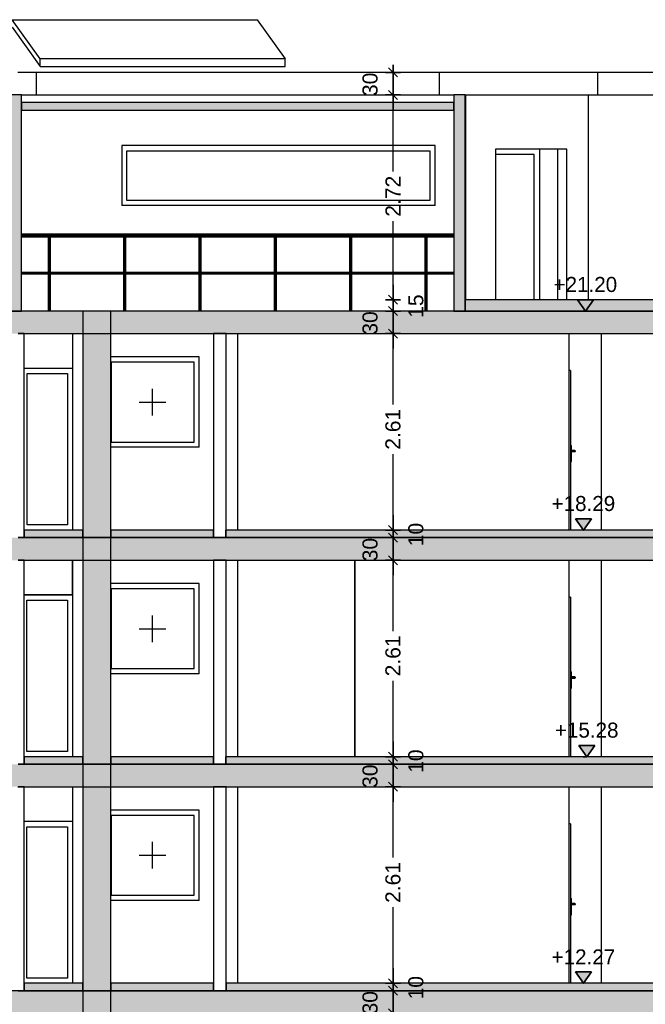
# Model space of a CAD drawing. Header units: metres. Extents: x -1 to 441, y -65 to 31.
# Tile 10 of 20: x 410 to 418, y -43 to -30. Entities that reach past the tile are written whole.
import ezdxf

# ---------------------------------------------------------------- set-up
doc = ezdxf.new("R2010")
doc.units = ezdxf.units.M
doc.header["$PDMODE"] = 65
doc.linetypes.add('CONTINUA', pattern=[0])
doc.linetypes.add('PUNKT', pattern=[6.35, 0, -6.35])
doc.layers.add('+++++ CÀLCUL SECCIÓ C', color=7, linetype='CONTINUA', lineweight=25)
doc.layers.add('COTES SECCIO C', color=7, linetype='CONTINUA', lineweight=25)
doc.styles.add('ARIAL', font='arial.ttf')
doc.dimstyles.new('DIMSTYLE_4', dxfattribs={"dimtxt": 0.2, "dimasz": 0.2, "dimexe": 0, "dimexo": 1e-06, "dimgap": 0.1, "dimtad": 0, "dimrnd": 0.01, "dimzin": 4, "dimdsep": 46, "dimtxsty": 'ARIAL', "dimblk1": 'ALL_ML_STRICH', "dimblk2": 'ALL_ML_STRICH', "dimsah": 1, "dimcen": 0, "dimse1": 1, "dimse2": 1, "dimclrd": 2, "dimclre": 2, "dimclrt": 2, "dimadec": 0, "dimazin": 0, "dimtfac": 1, "dimtdec": 0, "dimtix": 1, "dimtmove": 2, "dimatfit": 3, "dimfxl": 0, "dimtzin": 0, "dimlwd": 0, "dimlwe": 35, "dimarcsym": 0})
doc.dimstyles.new('DIMSTYLE_5', dxfattribs={"dimtxt": 0.2, "dimasz": 0.2, "dimexe": 0, "dimexo": 1e-06, "dimgap": 0.1, "dimtad": 2, "dimdec": 0, "dimlfac": 100, "dimrnd": 1, "dimzin": 4, "dimdsep": 46, "dimtxsty": 'ARIAL', "dimblk1": 'ALL_ML_STRICH', "dimblk2": 'ALL_ML_STRICH', "dimsah": 1, "dimcen": 0, "dimse1": 1, "dimse2": 1, "dimclrd": 2, "dimclre": 2, "dimclrt": 2, "dimadec": 0, "dimazin": 0, "dimtfac": 1, "dimtdec": 0, "dimtix": 1, "dimtmove": 2, "dimatfit": 3, "dimfxl": 0, "dimtvp": 1.2, "dimtzin": 0, "dimlwd": 0, "dimlwe": 35, "dimarcsym": 0})
doc.dimstyles.new('DIMSTYLE_7', dxfattribs={"dimtxt": 0.2, "dimasz": 0.2, "dimexe": 0, "dimexo": 1e-06, "dimgap": 0.1, "dimtad": 0, "dimdec": 0, "dimlfac": 100, "dimrnd": 1, "dimzin": 4, "dimdsep": 46, "dimtxsty": 'ARIAL', "dimblk1": 'ALL_ML_STRICH', "dimblk2": 'ALL_ML_STRICH', "dimsah": 1, "dimcen": 0, "dimse1": 1, "dimse2": 1, "dimclrd": 2, "dimclre": 2, "dimclrt": 2, "dimadec": 0, "dimazin": 0, "dimtfac": 1, "dimtdec": 0, "dimtix": 1, "dimtmove": 2, "dimatfit": 3, "dimfxl": 0, "dimtvp": 1.2, "dimtzin": 0, "dimlwd": 0, "dimlwe": 35, "dimarcsym": 0})

# ---------------------------------------------------------------- blocks, each defined once
blk = doc.blocks.new('ALL_ML_STRICH')
at = {"color": 0, "linetype": 'ByBlock', "lineweight": -2}
for p, q in [((-1, 0), (0.5, 0)), ((-0.3, -0.3), (0.3, 0.3)), ((0, -0.5), (0, 0.5))]:
    blk.add_line(p, q, dxfattribs=at)
blk = doc.blocks.new('*D19')
at = {"layer": 'COTES SECCIO C', "color": 2, "linetype": 'CONTINUA', "lineweight": -2, "transparency": 33554687}
blk.add_line((414.679, -43.07), (414.679, -42.77), dxfattribs=at)
at = {"layer": 'DEFPOINTS', "color": 2, "linetype": 'CONTINUA', "lineweight": 35, "transparency": 33554687}
for p in [(414.89, -42.77), (414.679, -43.07), (419.137, -43.07)]:
    blk.add_point(p, dxfattribs=at)
at = {"layer": 'COTES SECCIO C', "color": 2, "linetype": 'CONTINUA', "lineweight": 35, "transparency": 33554687, "xscale": 0.2, "yscale": 0.2, "zscale": 0.2}
for p, rotation in [((414.679, -42.77), 90), ((414.679, -43.07), 270)]:
    blk.add_blockref('ALL_ML_STRICH', p, dxfattribs=dict(at, rotation=rotation))
at = {"layer": 'COTES SECCIO C', "color": 2, "linetype": 'CONTINUA', "lineweight": 35, "transparency": 33554687, "insert": (414.375, -42.929), "char_height": 0.2, "width": 0.4, "attachment_point": 5, "rotation": 90, "style": 'ARIAL'}
blk.add_mtext('\\A1;{30}', dxfattribs=at)
blk = doc.blocks.new('*D20')
at = {"layer": 'COTES SECCIO C', "color": 2, "linetype": 'CONTINUA', "lineweight": -2, "transparency": 33554687}
blk.add_line((414.679, -42.77), (414.679, -42.67), dxfattribs=at)
at = {"layer": 'DEFPOINTS', "color": 2, "linetype": 'CONTINUA', "lineweight": 35, "transparency": 33554687}
for p in [(414.91, -42.67), (414.679, -42.77), (414.89, -42.77)]:
    blk.add_point(p, dxfattribs=at)
at = {"layer": 'COTES SECCIO C', "color": 2, "linetype": 'CONTINUA', "lineweight": 35, "transparency": 33554687, "xscale": 0.2, "yscale": 0.2, "zscale": 0.2}
for p, rotation in [((414.679, -42.77), 270), ((414.679, -42.67), 90)]:
    blk.add_blockref('ALL_ML_STRICH', p, dxfattribs=dict(at, rotation=rotation))
at = {"layer": 'COTES SECCIO C', "color": 2, "linetype": 'CONTINUA', "lineweight": 35, "transparency": 33554687, "insert": (414.983, -42.729), "char_height": 0.2, "width": 0.4, "attachment_point": 5, "rotation": 90, "style": 'ARIAL'}
blk.add_mtext('\\A1;{10}', dxfattribs=at)
blk = doc.blocks.new('*D21')
at = {"layer": 'COTES SECCIO C', "color": 2, "linetype": 'CONTINUA', "lineweight": -2, "transparency": 33554687}
for p, q in [((414.679, -41.001), (414.679, -40.06)), ((414.679, -42.67), (414.679, -41.661))]:
    blk.add_line(p, q, dxfattribs=at)
at = {"layer": 'DEFPOINTS', "color": 2, "linetype": 'CONTINUA', "lineweight": 35, "transparency": 33554687}
for p in [(415.127, -40.06), (414.679, -42.67), (414.91, -42.67)]:
    blk.add_point(p, dxfattribs=at)
at = {"layer": 'COTES SECCIO C', "color": 2, "linetype": 'CONTINUA', "lineweight": 35, "transparency": 33554687, "xscale": 0.2, "yscale": 0.2, "zscale": 0.2}
for p, rotation in [((414.679, -40.06), 90), ((414.679, -42.67), 270)]:
    blk.add_blockref('ALL_ML_STRICH', p, dxfattribs=dict(at, rotation=rotation))
at = {"layer": 'COTES SECCIO C', "color": 2, "linetype": 'CONTINUA', "lineweight": 35, "transparency": 33554687, "insert": (414.679, -41.331), "char_height": 0.2, "width": 0.8, "attachment_point": 5, "rotation": 90, "style": 'ARIAL'}
blk.add_mtext('\\A1;{\\A1;{2.61\\H0.132000;\\S^ ;}}', dxfattribs=at)
blk = doc.blocks.new('*D22')
at = {"layer": 'COTES SECCIO C', "color": 2, "linetype": 'CONTINUA', "lineweight": -2, "transparency": 33554687}
blk.add_line((414.679, -40.06), (414.679, -39.76), dxfattribs=at)
at = {"layer": 'DEFPOINTS', "color": 2, "linetype": 'CONTINUA', "lineweight": 35, "transparency": 33554687}
for p in [(418.342, -39.76), (414.679, -40.06), (415.127, -40.06)]:
    blk.add_point(p, dxfattribs=at)
at = {"layer": 'COTES SECCIO C', "color": 2, "linetype": 'CONTINUA', "lineweight": 35, "transparency": 33554687, "xscale": 0.2, "yscale": 0.2, "zscale": 0.2}
for p, rotation in [((414.679, -39.76), 90), ((414.679, -40.06), 270)]:
    blk.add_blockref('ALL_ML_STRICH', p, dxfattribs=dict(at, rotation=rotation))
at = {"layer": 'COTES SECCIO C', "color": 2, "linetype": 'CONTINUA', "lineweight": 35, "transparency": 33554687, "insert": (414.375, -39.919), "char_height": 0.2, "width": 0.4, "attachment_point": 5, "rotation": 90, "style": 'ARIAL'}
blk.add_mtext('\\A1;{30}', dxfattribs=at)
blk = doc.blocks.new('*D23')
at = {"layer": 'COTES SECCIO C', "color": 2, "linetype": 'CONTINUA', "lineweight": -2, "transparency": 33554687}
blk.add_line((414.679, -39.76), (414.679, -39.66), dxfattribs=at)
at = {"layer": 'DEFPOINTS', "color": 2, "linetype": 'CONTINUA', "lineweight": 35, "transparency": 33554687}
for p in [(414.679, -39.76), (417.562, -39.66), (418.342, -39.76)]:
    blk.add_point(p, dxfattribs=at)
at = {"layer": 'COTES SECCIO C', "color": 2, "linetype": 'CONTINUA', "lineweight": 35, "transparency": 33554687, "xscale": 0.2, "yscale": 0.2, "zscale": 0.2}
for p, rotation in [((414.679, -39.76), 270), ((414.679, -39.66), 90)]:
    blk.add_blockref('ALL_ML_STRICH', p, dxfattribs=dict(at, rotation=rotation))
at = {"layer": 'COTES SECCIO C', "color": 2, "linetype": 'CONTINUA', "lineweight": 35, "transparency": 33554687, "insert": (414.983, -39.719), "char_height": 0.2, "width": 0.4, "attachment_point": 5, "rotation": 90, "style": 'ARIAL'}
blk.add_mtext('\\A1;{10}', dxfattribs=at)
blk = doc.blocks.new('*D24')
at = {"layer": 'COTES SECCIO C', "color": 2, "linetype": 'CONTINUA', "lineweight": -2, "transparency": 33554687}
for p, q in [((414.679, -37.991), (414.679, -37.05)), ((414.679, -39.66), (414.679, -38.651))]:
    blk.add_line(p, q, dxfattribs=at)
at = {"layer": 'DEFPOINTS', "color": 2, "linetype": 'CONTINUA', "lineweight": 35, "transparency": 33554687}
for p in [(417.927, -37.05), (414.679, -39.66), (417.562, -39.66)]:
    blk.add_point(p, dxfattribs=at)
at = {"layer": 'COTES SECCIO C', "color": 2, "linetype": 'CONTINUA', "lineweight": 35, "transparency": 33554687, "xscale": 0.2, "yscale": 0.2, "zscale": 0.2}
for p, rotation in [((414.679, -37.05), 90), ((414.679, -39.66), 270)]:
    blk.add_blockref('ALL_ML_STRICH', p, dxfattribs=dict(at, rotation=rotation))
at = {"layer": 'COTES SECCIO C', "color": 2, "linetype": 'CONTINUA', "lineweight": 35, "transparency": 33554687, "insert": (414.679, -38.321), "char_height": 0.2, "width": 0.8, "attachment_point": 5, "rotation": 90, "style": 'ARIAL'}
blk.add_mtext('\\A1;{\\A1;{2.61\\H0.132000;\\S^ ;}}', dxfattribs=at)
blk = doc.blocks.new('*D25')
at = {"layer": 'COTES SECCIO C', "color": 2, "linetype": 'CONTINUA', "lineweight": -2, "transparency": 33554687}
blk.add_line((414.679, -37.05), (414.679, -36.75), dxfattribs=at)
at = {"layer": 'DEFPOINTS', "color": 2, "linetype": 'CONTINUA', "lineweight": 35, "transparency": 33554687}
for p in [(417.876, -36.75), (414.679, -37.05), (417.927, -37.05)]:
    blk.add_point(p, dxfattribs=at)
at = {"layer": 'COTES SECCIO C', "color": 2, "linetype": 'CONTINUA', "lineweight": 35, "transparency": 33554687, "xscale": 0.2, "yscale": 0.2, "zscale": 0.2}
for p, rotation in [((414.679, -36.75), 90), ((414.679, -37.05), 270)]:
    blk.add_blockref('ALL_ML_STRICH', p, dxfattribs=dict(at, rotation=rotation))
at = {"layer": 'COTES SECCIO C', "color": 2, "linetype": 'CONTINUA', "lineweight": 35, "transparency": 33554687, "insert": (414.375, -36.909), "char_height": 0.2, "width": 0.4, "attachment_point": 5, "rotation": 90, "style": 'ARIAL'}
blk.add_mtext('\\A1;{30}', dxfattribs=at)
blk = doc.blocks.new('*D26')
at = {"layer": 'COTES SECCIO C', "color": 2, "linetype": 'CONTINUA', "lineweight": -2, "transparency": 33554687}
blk.add_line((414.679, -36.75), (414.679, -36.65), dxfattribs=at)
at = {"layer": 'DEFPOINTS', "color": 2, "linetype": 'CONTINUA', "lineweight": 35, "transparency": 33554687}
for p in [(414.679, -36.75), (417.876, -36.75), (417.927, -36.65)]:
    blk.add_point(p, dxfattribs=at)
at = {"layer": 'COTES SECCIO C', "color": 2, "linetype": 'CONTINUA', "lineweight": 35, "transparency": 33554687, "xscale": 0.2, "yscale": 0.2, "zscale": 0.2}
for p, rotation in [((414.679, -36.75), 270), ((414.679, -36.65), 90)]:
    blk.add_blockref('ALL_ML_STRICH', p, dxfattribs=dict(at, rotation=rotation))
at = {"layer": 'COTES SECCIO C', "color": 2, "linetype": 'CONTINUA', "lineweight": 35, "transparency": 33554687, "insert": (414.983, -36.709), "char_height": 0.2, "width": 0.4, "attachment_point": 5, "rotation": 90, "style": 'ARIAL'}
blk.add_mtext('\\A1;{10}', dxfattribs=at)
blk = doc.blocks.new('*D27')
at = {"layer": 'COTES SECCIO C', "color": 2, "linetype": 'CONTINUA', "lineweight": -2, "transparency": 33554687}
for p, q in [((414.679, -34.981), (414.679, -34.04)), ((414.679, -36.65), (414.679, -35.641))]:
    blk.add_line(p, q, dxfattribs=at)
at = {"layer": 'DEFPOINTS', "color": 2, "linetype": 'CONTINUA', "lineweight": 35, "transparency": 33554687}
for p in [(417.849, -34.04), (414.679, -36.65), (417.927, -36.65)]:
    blk.add_point(p, dxfattribs=at)
at = {"layer": 'COTES SECCIO C', "color": 2, "linetype": 'CONTINUA', "lineweight": 35, "transparency": 33554687, "xscale": 0.2, "yscale": 0.2, "zscale": 0.2}
for p, rotation in [((414.679, -34.04), 90), ((414.679, -36.65), 270)]:
    blk.add_blockref('ALL_ML_STRICH', p, dxfattribs=dict(at, rotation=rotation))
at = {"layer": 'COTES SECCIO C', "color": 2, "linetype": 'CONTINUA', "lineweight": 35, "transparency": 33554687, "insert": (414.679, -35.311), "char_height": 0.2, "width": 0.8, "attachment_point": 5, "rotation": 90, "style": 'ARIAL'}
blk.add_mtext('\\A1;{\\A1;{2.61\\H0.132000;\\S^ ;}}', dxfattribs=at)
blk = doc.blocks.new('*D28')
at = {"layer": 'COTES SECCIO C', "color": 2, "linetype": 'CONTINUA', "lineweight": -2, "transparency": 33554687}
blk.add_line((414.679, -34.04), (414.679, -33.74), dxfattribs=at)
at = {"layer": 'DEFPOINTS', "color": 2, "linetype": 'CONTINUA', "lineweight": 35, "transparency": 33554687}
for p in [(417.849, -33.74), (414.679, -34.04), (417.849, -34.04)]:
    blk.add_point(p, dxfattribs=at)
at = {"layer": 'COTES SECCIO C', "color": 2, "linetype": 'CONTINUA', "lineweight": 35, "transparency": 33554687, "xscale": 0.2, "yscale": 0.2, "zscale": 0.2}
for p, rotation in [((414.679, -33.74), 90), ((414.679, -34.04), 270)]:
    blk.add_blockref('ALL_ML_STRICH', p, dxfattribs=dict(at, rotation=rotation))
at = {"layer": 'COTES SECCIO C', "color": 2, "linetype": 'CONTINUA', "lineweight": 35, "transparency": 33554687, "insert": (414.375, -33.899), "char_height": 0.2, "width": 0.4, "attachment_point": 5, "rotation": 90, "style": 'ARIAL'}
blk.add_mtext('\\A1;{30}', dxfattribs=at)
blk = doc.blocks.new('*D29')
at = {"layer": 'COTES SECCIO C', "color": 2, "linetype": 'CONTINUA', "lineweight": -2, "transparency": 33554687}
blk.add_line((414.679, -33.74), (414.679, -33.59), dxfattribs=at)
at = {"layer": 'DEFPOINTS', "color": 2, "linetype": 'CONTINUA', "lineweight": 35, "transparency": 33554687}
for p in [(415.863, -33.59), (414.679, -33.74), (417.849, -33.74)]:
    blk.add_point(p, dxfattribs=at)
at = {"layer": 'COTES SECCIO C', "color": 2, "linetype": 'CONTINUA', "lineweight": 35, "transparency": 33554687, "xscale": 0.2, "yscale": 0.2, "zscale": 0.2}
for p, rotation in [((414.679, -33.59), 90), ((414.679, -33.74), 270)]:
    blk.add_blockref('ALL_ML_STRICH', p, dxfattribs=dict(at, rotation=rotation))
at = {"layer": 'COTES SECCIO C', "color": 2, "linetype": 'CONTINUA', "lineweight": 35, "transparency": 33554687, "insert": (414.983, -33.675), "char_height": 0.2, "width": 0.4, "attachment_point": 5, "rotation": 90, "style": 'ARIAL'}
blk.add_mtext('\\A1;{15}', dxfattribs=at)
blk = doc.blocks.new('*D30')
at = {"layer": 'COTES SECCIO C', "color": 2, "linetype": 'CONTINUA', "lineweight": -2, "transparency": 33554687}
for p, q in [((414.679, -31.885), (414.679, -30.87)), ((414.679, -33.59), (414.679, -32.545))]:
    blk.add_line(p, q, dxfattribs=at)
at = {"layer": 'DEFPOINTS', "color": 2, "linetype": 'CONTINUA', "lineweight": 35, "transparency": 33554687}
for p in [(416.053, -30.87), (414.679, -33.59), (415.863, -33.59)]:
    blk.add_point(p, dxfattribs=at)
at = {"layer": 'COTES SECCIO C', "color": 2, "linetype": 'CONTINUA', "lineweight": 35, "transparency": 33554687, "xscale": 0.2, "yscale": 0.2, "zscale": 0.2}
for p, rotation in [((414.679, -30.87), 90), ((414.679, -33.59), 270)]:
    blk.add_blockref('ALL_ML_STRICH', p, dxfattribs=dict(at, rotation=rotation))
at = {"layer": 'COTES SECCIO C', "color": 2, "linetype": 'CONTINUA', "lineweight": 35, "transparency": 33554687, "insert": (414.679, -32.215), "char_height": 0.2, "width": 0.8, "attachment_point": 5, "rotation": 90, "style": 'ARIAL'}
blk.add_mtext('\\A1;{\\A1;{2.72\\H0.132000;\\S^ ;}}', dxfattribs=at)
blk = doc.blocks.new('*D31')
at = {"layer": 'COTES SECCIO C', "color": 2, "linetype": 'CONTINUA', "lineweight": -2, "transparency": 33554687}
blk.add_line((414.679, -30.87), (414.679, -30.57), dxfattribs=at)
at = {"layer": 'DEFPOINTS', "color": 2, "linetype": 'CONTINUA', "lineweight": 35, "transparency": 33554687}
for p in [(416.296, -30.57), (414.679, -30.87), (416.053, -30.87)]:
    blk.add_point(p, dxfattribs=at)
at = {"layer": 'COTES SECCIO C', "color": 2, "linetype": 'CONTINUA', "lineweight": 35, "transparency": 33554687, "xscale": 0.2, "yscale": 0.2, "zscale": 0.2}
for p, rotation in [((414.679, -30.57), 90), ((414.679, -30.87), 270)]:
    blk.add_blockref('ALL_ML_STRICH', p, dxfattribs=dict(at, rotation=rotation))
at = {"layer": 'COTES SECCIO C', "color": 2, "linetype": 'CONTINUA', "lineweight": 35, "transparency": 33554687, "insert": (414.375, -30.729), "char_height": 0.2, "width": 0.4, "attachment_point": 5, "rotation": 90, "style": 'ARIAL'}
blk.add_mtext('\\A1;{30}', dxfattribs=at)
blk = doc.blocks.new('COMPLEX_ELEVATIONDIM_0')
at = {"layer": 'COTES SECCIO C', "linetype": 'CONTINUA', "lineweight": 35, "transparency": 33554687}
for points in [[(417.34, -33.59), (417.13, -33.59), (417.235, -33.74)], [(417.314, -36.5), (417.104, -36.5), (417.209, -36.65)], [(417.358, -39.51), (417.148, -39.51), (417.253, -39.66)], [(417.314, -42.52), (417.104, -42.52), (417.209, -42.67)]]:
    blk.add_hatch(color=2, dxfattribs=at).paths.add_polyline_path(points)
at = {"layer": 'COTES SECCIO C', "color": 2, "linetype": 'CONTINUA', "lineweight": 35, "transparency": 33554687}
for p, q in [((417.34, -33.59), (417.13, -33.59)), ((417.13, -33.59), (417.235, -33.74)), ((417.235, -33.74), (417.34, -33.59)), ((417.235, -33.74), (417.235, -33.74)), ((417.235, -33.74), (417.235, -33.74)), ((417.235, -33.74), (417.235, -33.74)), ((417.235, -33.74), (417.235, -33.74)), ((417.314, -36.5), (417.104, -36.5)), ((417.104, -36.5), (417.209, -36.65)), ((417.209, -36.65), (417.314, -36.5)), ((417.209, -36.65), (417.209, -36.65)), ((417.209, -36.65), (417.209, -36.65)), ((417.209, -36.65), (417.209, -36.65)), ((417.209, -36.65), (417.209, -36.65)), ((417.358, -39.51), (417.148, -39.51)), ((417.148, -39.51), (417.253, -39.66)), ((417.253, -39.66), (417.358, -39.51)), ((417.253, -39.66), (417.253, -39.66)), ((417.253, -39.66), (417.253, -39.66)), ((417.253, -39.66), (417.253, -39.66)), ((417.253, -39.66), (417.253, -39.66)), ((417.314, -42.52), (417.104, -42.52)), ((417.104, -42.52), (417.209, -42.67)), ((417.209, -42.67), (417.314, -42.52)), ((417.209, -42.67), (417.209, -42.67)), ((417.209, -42.67), (417.209, -42.67)), ((417.209, -42.67), (417.209, -42.67)), ((417.209, -42.67), (417.209, -42.67))]:
    blk.add_line(p, q, dxfattribs=at)
at = {"layer": 'COTES SECCIO C', "color": 2, "linetype": 'PUNKT', "lineweight": 35, "transparency": 33554687}
for p, q in [((417.235, -33.74), (417.202, -33.74)), ((417.209, -36.65), (417.202, -36.65)), ((417.253, -39.66), (417.202, -39.66)), ((417.209, -42.67), (417.202, -42.67))]:
    blk.add_line(p, q, dxfattribs=at)
at = {"layer": 'COTES SECCIO C', "color": 2, "linetype": 'CONTINUA', "lineweight": 35, "transparency": 33554687, "char_height": 0.2, "width": 0.95993, "attachment_point": 7, "style": 'ARIAL'}
for s, insert in [('\\W0.98;+21.20', (416.81, -33.49)), ('\\W0.98;+18.29', (416.784, -36.4)), ('\\W0.98;+15.28', (416.828, -39.41)), ('\\W0.98;+12.27', (416.784, -42.42))]:
    blk.add_mtext(s, dxfattribs=dict(at, insert=insert))

msp = doc.modelspace()

# ---------------------------------------------------------------- hatches: boundary and pattern name
at = {"layer": '+++++ CÀLCUL SECCIÓ C', "linetype": 'CONTINUA', "lineweight": 25, "true_color": 0xa0a0a0, "transparency": 33554687}
for points in [[(409.745, -30.87), (409.585, -30.87), (409.585, -33.74), (409.745, -33.74)], [(415.637, -30.87), (415.487, -30.87), (415.487, -33.74), (415.637, -33.74)]]:
    msp.add_hatch(color=253, dxfattribs=at).paths.add_polyline_path(points)
at = {"layer": '+++++ CÀLCUL SECCIÓ C', "linetype": 'CONTINUA', "lineweight": 25, "true_color": 0x00f5f5, "transparency": 33554687}
msp.add_hatch(color=4, dxfattribs=at).paths.add_polyline_path([(415.487, -30.97), (409.745, -30.97), (409.745, -31.07), (415.487, -31.07)])
at = {"layer": '+++++ CÀLCUL SECCIÓ C', "linetype": 'CONTINUA', "lineweight": 25, "transparency": 33554687}
for color, points in [(32, [(425.689, -33.59), (415.637, -33.59), (415.637, -33.74), (425.689, -33.74)]), (9, [(410.933, -33.74), (410.561, -33.74), (410.561, -36.75), (410.933, -36.75)]), (32, [(409.784, -36.65), (409.784, -36.75), (410.561, -36.75), (410.561, -36.65)]), (9, [(410.933, -36.75), (410.561, -36.75), (410.561, -39.76), (410.933, -39.76)]), (32, [(412.295, -36.65), (410.933, -36.65), (410.933, -36.75), (412.295, -36.75)]), (32, [(425.392, -36.65), (412.456, -36.65), (412.456, -36.75), (425.392, -36.75)]), (32, [(409.784, -39.66), (409.784, -39.76), (410.561, -39.76), (410.561, -39.66)]), (9, [(410.933, -39.76), (410.561, -39.76), (410.561, -42.77), (410.933, -42.77)]), (32, [(412.295, -39.66), (410.933, -39.66), (410.933, -39.76), (412.295, -39.76)]), (32, [(425.392, -39.66), (412.456, -39.66), (412.456, -39.76), (425.392, -39.76)]), (32, [(409.784, -42.67), (409.784, -42.77), (410.561, -42.77), (410.561, -42.67)]), (32, [(412.295, -42.67), (410.933, -42.67), (410.933, -42.77), (412.295, -42.77)]), (32, [(425.392, -42.67), (412.463, -42.67), (412.463, -42.77), (425.392, -42.77)]), (9, [(410.933, -42.77), (410.561, -42.77), (410.561, -45.78), (410.933, -45.78)])]:
    msp.add_hatch(color=color, dxfattribs=at).paths.add_polyline_path(points)
at = {"layer": '+++++ CÀLCUL SECCIÓ C', "linetype": 'CONTINUA', "lineweight": 25, "true_color": 0xababab, "transparency": 33554687}
for points in [[(425.392, -33.74), (399.901, -33.74), (399.901, -34.04), (425.392, -34.04)], [(425.392, -36.75), (399.901, -36.75), (399.901, -37.05), (425.392, -37.05)], [(425.392, -39.76), (399.9, -39.76), (399.9, -40.06), (425.392, -40.06)], [(425.392, -42.77), (399.9, -42.77), (399.9, -43.07), (425.392, -43.07)]]:
    msp.add_hatch(color=253, dxfattribs=at).paths.add_polyline_path(points)

# ---------------------------------------------------------------- linework, layer by layer
at = {"layer": '+++++ CÀLCUL SECCIÓ C', "color": 7, "linetype": 'CONTINUA', "lineweight": 25, "transparency": 33554687}
for p, q in [((409.993, -30.39), (409.624, -29.87)), ((409.624, -29.87), (412.877, -29.87)), ((412.877, -29.87), (413.246, -30.39)), ((409.624, -29.97), (409.993, -30.49)), ((409.993, -30.49), (409.993, -30.39)), ((413.246, -30.39), (409.993, -30.39)), ((413.246, -30.49), (413.246, -30.39)), ((409.823, -30.57), (409.7, -30.57)), ((409.948, -30.57), (409.823, -30.57)), ((409.948, -30.87), (409.948, -30.57)), ((415.298, -30.57), (409.948, -30.57)), ((409.993, -30.49), (413.246, -30.49)), ((415.298, -30.87), (415.298, -30.57)), ((415.435, -30.57), (415.298, -30.57)), ((415.571, -30.57), (415.435, -30.57)), ((415.704, -30.57), (415.571, -30.57)), ((415.835, -30.57), (415.704, -30.57)), ((415.963, -30.57), (415.835, -30.57)), ((416.09, -30.57), (415.963, -30.57)), ((416.213, -30.57), (416.09, -30.57)), ((416.334, -30.57), (416.213, -30.57)), ((416.453, -30.57), (416.334, -30.57)), ((416.569, -30.57), (416.453, -30.57)), ((416.683, -30.57), (416.569, -30.57)), ((416.793, -30.57), (416.683, -30.57)), ((416.901, -30.57), (416.793, -30.57)), ((417.006, -30.57), (416.901, -30.57)), ((417.109, -30.57), (417.006, -30.57)), ((417.208, -30.57), (417.109, -30.57)), ((417.305, -30.57), (417.208, -30.57)), ((417.398, -30.57), (417.305, -30.57)), ((417.398, -30.87), (417.398, -30.57)), ((421.508, -30.57), (417.398, -30.57)), ((409.745, -30.87), (409.585, -30.87)), ((409.745, -30.97), (409.745, -30.87)), ((409.745, -30.87), (409.823, -30.87)), ((409.745, -30.97), (409.745, -31.07)), ((415.487, -30.97), (409.745, -30.97)), ((409.745, -31.07), (409.745, -30.97)), ((409.823, -30.87), (409.948, -30.87)), ((409.948, -30.87), (415.298, -30.87)), ((415.298, -30.87), (415.435, -30.87)), ((415.435, -30.87), (415.487, -30.87)), ((415.487, -30.87), (415.487, -30.97)), ((415.637, -30.87), (415.487, -30.87)), ((415.487, -31.07), (415.487, -30.97)), ((415.487, -30.97), (415.487, -31.07)), ((415.637, -33.59), (415.637, -30.87)), ((415.637, -30.87), (415.704, -30.87)), ((415.641, -30.87), (415.641, -33.59)), ((415.704, -30.87), (415.835, -30.87)), ((415.835, -30.87), (415.963, -30.87)), ((415.963, -30.87), (416.09, -30.87)), ((416.09, -30.87), (416.213, -30.87)), ((416.213, -30.87), (416.334, -30.87)), ((416.334, -30.87), (416.453, -30.87)), ((416.453, -30.87), (416.569, -30.87)), ((416.569, -30.87), (416.683, -30.87)), ((416.683, -30.87), (416.793, -30.87)), ((416.793, -30.87), (416.901, -30.87)), ((416.901, -30.87), (417.006, -30.87)), ((417.006, -30.87), (417.109, -30.87)), ((417.109, -30.87), (417.208, -30.87)), ((417.208, -30.87), (417.305, -30.87)), ((417.271, -30.87), (417.271, -33.59)), ((417.305, -30.87), (417.398, -30.87)), ((417.398, -30.87), (421.508, -30.87)), ((409.745, -31.07), (415.487, -31.07)), ((409.745, -33.74), (409.745, -31.07)), ((415.487, -31.07), (415.487, -33.74)), ((411.077, -31.54), (411.077, -32.34)), ((415.237, -31.54), (411.077, -31.54)), ((411.147, -31.61), (415.167, -31.61)), ((411.147, -32.27), (411.147, -31.61)), ((415.167, -31.61), (415.167, -32.27)), ((415.237, -32.34), (415.237, -31.54)), ((416.038, -31.59), (416.038, -33.59)), ((416.162, -31.59), (416.038, -31.59)), ((416.43, -31.59), (416.162, -31.59)), ((416.682, -31.59), (416.43, -31.59)), ((416.622, -31.59), (416.622, -33.59)), ((416.917, -31.59), (416.682, -31.59)), ((416.863, -31.59), (416.863, -33.59)), ((416.987, -31.59), (416.917, -31.59)), ((416.987, -33.59), (416.987, -31.59)), ((416.552, -31.66), (416.038, -31.66)), ((416.552, -33.59), (416.552, -31.66)), ((415.167, -32.27), (411.147, -32.27)), ((415.237, -32.34), (411.077, -32.34)), ((415.487, -32.72), (409.745, -32.72)), ((415.487, -32.725), (409.745, -32.725)), ((415.487, -32.735), (409.745, -32.735)), ((415.487, -32.745), (409.745, -32.745)), ((415.487, -32.755), (409.745, -32.755)), ((410.107, -32.76), (409.745, -32.76)), ((410.106, -33.23), (410.106, -32.76)), ((410.109, -32.759), (410.107, -32.76)), ((410.113, -32.757), (410.109, -32.759)), ((410.109, -32.759), (410.109, -33.233)), ((410.113, -32.757), (410.113, -33.237)), ((410.119, -32.757), (410.113, -32.757)), ((410.119, -32.757), (410.119, -33.237)), ((410.123, -32.759), (410.119, -32.757)), ((410.123, -32.759), (410.123, -33.233)), ((410.124, -32.76), (410.123, -32.759)), ((411.107, -32.76), (410.124, -32.76)), ((410.126, -32.76), (410.126, -33.23)), ((411.106, -33.23), (411.106, -32.76)), ((411.109, -32.759), (411.107, -32.76)), ((411.113, -32.757), (411.109, -32.759)), ((411.109, -32.759), (411.109, -33.233)), ((411.119, -32.757), (411.113, -32.757)), ((411.113, -32.757), (411.113, -33.237)), ((411.123, -32.759), (411.119, -32.757)), ((411.119, -32.757), (411.119, -33.237)), ((411.124, -32.76), (411.123, -32.759)), ((411.123, -32.759), (411.123, -33.233)), ((412.107, -32.76), (411.124, -32.76)), ((411.126, -32.76), (411.126, -33.23)), ((412.106, -33.23), (412.106, -32.76)), ((412.109, -32.759), (412.107, -32.76)), ((412.113, -32.757), (412.109, -32.759)), ((412.109, -32.759), (412.109, -33.233)), ((412.119, -32.757), (412.113, -32.757)), ((412.113, -32.757), (412.113, -33.237)), ((412.123, -32.759), (412.119, -32.757)), ((412.119, -32.757), (412.119, -33.237)), ((412.124, -32.76), (412.123, -32.759)), ((412.123, -32.759), (412.123, -33.233)), ((413.107, -32.76), (412.124, -32.76)), ((412.126, -32.76), (412.126, -33.23)), ((413.106, -33.23), (413.106, -32.76)), ((413.109, -32.759), (413.107, -32.76)), ((413.113, -32.757), (413.109, -32.759)), ((413.109, -32.759), (413.109, -33.233)), ((413.113, -32.757), (413.113, -33.237)), ((413.119, -32.757), (413.113, -32.757)), ((413.119, -32.757), (413.119, -33.237)), ((413.123, -32.759), (413.119, -32.757)), ((413.123, -32.759), (413.123, -33.233)), ((413.124, -32.76), (413.123, -32.759)), ((414.107, -32.76), (413.124, -32.76)), ((413.126, -32.76), (413.126, -33.23)), ((414.106, -33.23), (414.106, -32.76)), ((414.109, -32.759), (414.107, -32.76)), ((414.113, -32.757), (414.109, -32.759)), ((414.109, -32.759), (414.109, -33.233)), ((414.113, -32.757), (414.113, -33.237)), ((414.119, -32.757), (414.113, -32.757)), ((414.119, -32.757), (414.119, -33.237)), ((414.123, -32.759), (414.119, -32.757)), ((414.123, -32.759), (414.123, -33.233)), ((414.124, -32.76), (414.123, -32.759)), ((415.107, -32.76), (414.124, -32.76)), ((414.126, -32.76), (414.126, -33.23)), ((415.106, -33.23), (415.106, -32.76)), ((415.109, -32.759), (415.107, -32.76)), ((415.113, -32.757), (415.109, -32.759)), ((415.109, -32.759), (415.109, -33.233)), ((415.119, -32.757), (415.113, -32.757)), ((415.113, -32.757), (415.113, -33.237)), ((415.123, -32.759), (415.119, -32.757)), ((415.119, -32.757), (415.119, -33.237)), ((415.124, -32.76), (415.123, -32.759)), ((415.123, -32.759), (415.123, -33.233)), ((415.487, -32.76), (415.124, -32.76)), ((415.126, -32.76), (415.126, -33.23)), ((410.106, -33.23), (409.745, -33.23)), ((410.109, -33.233), (409.745, -33.233)), ((410.113, -33.237), (409.745, -33.237)), ((410.113, -33.243), (409.745, -33.243)), ((410.109, -33.247), (409.745, -33.247)), ((410.106, -33.25), (409.745, -33.25)), ((410.109, -33.233), (410.106, -33.23)), ((410.106, -33.25), (410.109, -33.247)), ((410.106, -33.74), (410.106, -33.25)), ((410.113, -33.237), (410.109, -33.233)), ((410.109, -33.247), (410.113, -33.243)), ((410.109, -33.247), (410.109, -33.74)), ((410.113, -33.243), (410.113, -33.74)), ((410.119, -33.237), (410.123, -33.233)), ((411.113, -33.237), (410.119, -33.237)), ((410.119, -33.243), (410.119, -33.74)), ((410.123, -33.247), (410.119, -33.243)), ((411.113, -33.243), (410.119, -33.243)), ((410.123, -33.233), (410.126, -33.23)), ((411.109, -33.233), (410.123, -33.233)), ((410.123, -33.247), (410.123, -33.74)), ((410.126, -33.25), (410.123, -33.247)), ((411.109, -33.247), (410.123, -33.247)), ((411.106, -33.23), (410.126, -33.23)), ((410.126, -33.25), (410.126, -33.74)), ((411.106, -33.25), (410.126, -33.25)), ((411.109, -33.233), (411.106, -33.23)), ((411.106, -33.25), (411.109, -33.247)), ((411.106, -33.74), (411.106, -33.25)), ((411.113, -33.237), (411.109, -33.233)), ((411.109, -33.247), (411.113, -33.243)), ((411.109, -33.247), (411.109, -33.74)), ((411.113, -33.243), (411.113, -33.74)), ((411.119, -33.237), (411.123, -33.233)), ((412.113, -33.237), (411.119, -33.237)), ((411.123, -33.247), (411.119, -33.243)), ((412.113, -33.243), (411.119, -33.243)), ((411.119, -33.243), (411.119, -33.74)), ((411.123, -33.233), (411.126, -33.23)), ((412.109, -33.233), (411.123, -33.233)), ((411.126, -33.25), (411.123, -33.247)), ((412.109, -33.247), (411.123, -33.247)), ((411.123, -33.247), (411.123, -33.74)), ((412.106, -33.23), (411.126, -33.23)), ((412.106, -33.25), (411.126, -33.25)), ((411.126, -33.25), (411.126, -33.74)), ((412.109, -33.233), (412.106, -33.23)), ((412.106, -33.25), (412.109, -33.247)), ((412.106, -33.74), (412.106, -33.25)), ((412.113, -33.237), (412.109, -33.233)), ((412.109, -33.247), (412.113, -33.243)), ((412.109, -33.247), (412.109, -33.74)), ((412.113, -33.243), (412.113, -33.74)), ((412.119, -33.237), (412.123, -33.233)), ((413.113, -33.237), (412.119, -33.237)), ((412.119, -33.243), (412.119, -33.74)), ((412.123, -33.247), (412.119, -33.243)), ((413.113, -33.243), (412.119, -33.243)), ((412.123, -33.233), (412.126, -33.23)), ((413.109, -33.233), (412.123, -33.233)), ((412.123, -33.247), (412.123, -33.74)), ((412.126, -33.25), (412.123, -33.247)), ((413.109, -33.247), (412.123, -33.247)), ((413.106, -33.23), (412.126, -33.23)), ((412.126, -33.25), (412.126, -33.74)), ((413.106, -33.25), (412.126, -33.25)), ((413.106, -33.23), (413.109, -33.233)), ((413.109, -33.247), (413.106, -33.25)), ((413.106, -33.74), (413.106, -33.25)), ((413.109, -33.233), (413.113, -33.237)), ((413.113, -33.243), (413.109, -33.247)), ((413.109, -33.247), (413.109, -33.74)), ((413.113, -33.243), (413.113, -33.74)), ((413.119, -33.237), (413.123, -33.233)), ((414.113, -33.237), (413.119, -33.237)), ((413.119, -33.243), (413.119, -33.74)), ((413.123, -33.247), (413.119, -33.243)), ((414.113, -33.243), (413.119, -33.243)), ((413.123, -33.233), (413.126, -33.23)), ((414.109, -33.233), (413.123, -33.233)), ((413.123, -33.247), (413.123, -33.74)), ((413.126, -33.25), (413.123, -33.247)), ((414.109, -33.247), (413.123, -33.247)), ((414.106, -33.23), (413.126, -33.23)), ((413.126, -33.25), (413.126, -33.74)), ((414.106, -33.25), (413.126, -33.25)), ((414.106, -33.23), (414.109, -33.233)), ((414.109, -33.247), (414.106, -33.25)), ((414.106, -33.74), (414.106, -33.25)), ((414.109, -33.233), (414.113, -33.237)), ((414.113, -33.243), (414.109, -33.247)), ((414.109, -33.247), (414.109, -33.74)), ((414.113, -33.243), (414.113, -33.74)), ((414.119, -33.237), (414.123, -33.233)), ((415.113, -33.237), (414.119, -33.237)), ((414.119, -33.243), (414.119, -33.74)), ((414.123, -33.247), (414.119, -33.243)), ((415.113, -33.243), (414.119, -33.243)), ((414.123, -33.233), (414.126, -33.23)), ((415.109, -33.233), (414.123, -33.233)), ((414.123, -33.247), (414.123, -33.74)), ((414.126, -33.25), (414.123, -33.247)), ((415.109, -33.247), (414.123, -33.247)), ((415.106, -33.23), (414.126, -33.23)), ((414.126, -33.25), (414.126, -33.74)), ((415.106, -33.25), (414.126, -33.25)), ((415.109, -33.233), (415.106, -33.23)), ((415.106, -33.25), (415.109, -33.247)), ((415.106, -33.74), (415.106, -33.25)), ((415.113, -33.237), (415.109, -33.233)), ((415.109, -33.247), (415.113, -33.243)), ((415.109, -33.247), (415.109, -33.74)), ((415.113, -33.243), (415.113, -33.74)), ((415.119, -33.237), (415.123, -33.233)), ((415.487, -33.237), (415.119, -33.237)), ((415.123, -33.247), (415.119, -33.243)), ((415.487, -33.243), (415.119, -33.243)), ((415.119, -33.243), (415.119, -33.74)), ((415.123, -33.233), (415.126, -33.23)), ((415.487, -33.233), (415.123, -33.233)), ((415.126, -33.25), (415.123, -33.247)), ((415.487, -33.247), (415.123, -33.247)), ((415.123, -33.247), (415.123, -33.74)), ((415.487, -33.23), (415.126, -33.23)), ((415.487, -33.25), (415.126, -33.25)), ((415.126, -33.25), (415.126, -33.74)), ((415.637, -33.59), (415.637, -33.74)), ((425.689, -33.59), (415.637, -33.59)), ((415.637, -33.74), (415.637, -33.59)), ((409.745, -33.74), (399.901, -33.74)), ((409.585, -33.74), (409.745, -33.74)), ((410.561, -33.74), (409.745, -33.74)), ((410.933, -33.74), (410.561, -33.74)), ((410.561, -33.74), (410.561, -36.65)), ((410.933, -33.74), (410.561, -33.74)), ((415.487, -33.74), (410.933, -33.74)), ((410.933, -36.65), (410.933, -33.74)), ((425.392, -33.74), (415.487, -33.74)), ((415.487, -33.74), (415.637, -33.74)), ((415.637, -33.74), (425.392, -33.74)), ((409.701, -34.04), (409.784, -34.04)), ((409.784, -34.04), (409.701, -34.04)), ((409.784, -34.04), (410.933, -34.04)), ((409.784, -36.65), (409.784, -34.04)), ((410.427, -34.5), (410.427, -34.04)), ((410.933, -34.04), (412.295, -34.04)), ((412.295, -34.04), (412.463, -34.04)), ((412.295, -34.04), (412.295, -36.75)), ((412.463, -34.04), (412.295, -34.04)), ((412.463, -34.04), (425.392, -34.04)), ((412.463, -36.75), (412.463, -34.04)), ((412.617, -36.65), (412.617, -34.04)), ((417.017, -36.65), (417.017, -34.04)), ((417.447, -36.65), (417.447, -34.04)), ((412.107, -34.35), (410.933, -34.35)), ((412.107, -35.55), (412.107, -34.35)), ((409.784, -34.5), (410.427, -34.5)), ((410.427, -36.65), (410.427, -34.5)), ((410.427, -36.65), (410.427, -34.5)), ((410.937, -34.42), (410.937, -35.48)), ((412.037, -34.42), (410.937, -34.42)), ((412.037, -35.48), (412.037, -34.42)), ((409.82, -36.58), (409.82, -34.57)), ((409.82, -34.57), (410.357, -34.57)), ((410.357, -34.57), (410.357, -36.58)), ((417.037, -34.53), (417.017, -34.53)), ((417.037, -34.53), (417.037, -36.65)), ((411.487, -35.127), (411.487, -34.773)), ((411.31, -34.95), (411.664, -34.95)), ((412.107, -35.55), (410.933, -35.55)), ((410.937, -35.48), (412.037, -35.48)), ((417.037, -35.525), (417.047, -35.525)), ((417.047, -35.74), (417.047, -35.525)), ((417.047, -35.59), (417.087, -35.59)), ((417.092, -35.591), (417.047, -35.591)), ((417.096, -35.595), (417.047, -35.595)), ((417.097, -35.6), (417.047, -35.6)), ((417.096, -35.605), (417.047, -35.605)), ((417.092, -35.609), (417.047, -35.609)), ((417.087, -35.61), (417.047, -35.61)), ((417.087, -35.59), (417.092, -35.591)), ((417.092, -35.609), (417.087, -35.61)), ((417.092, -35.591), (417.096, -35.595)), ((417.096, -35.605), (417.092, -35.609)), ((417.096, -35.595), (417.097, -35.6)), ((417.097, -35.6), (417.096, -35.605)), ((417.037, -35.74), (417.047, -35.74)), ((410.357, -36.58), (409.82, -36.58)), ((409.784, -36.75), (409.701, -36.75)), ((409.701, -36.75), (409.784, -36.75)), ((409.784, -36.75), (409.784, -36.65)), ((409.784, -36.65), (409.784, -36.75)), ((410.561, -36.65), (409.784, -36.65)), ((410.561, -36.75), (409.784, -36.75)), ((409.784, -36.75), (410.561, -36.75)), ((410.561, -36.65), (410.561, -36.75)), ((410.561, -36.75), (410.561, -36.65)), ((410.933, -36.75), (410.561, -36.75)), ((410.561, -36.75), (410.561, -39.66)), ((410.933, -36.75), (410.561, -36.75)), ((410.561, -36.75), (410.933, -36.75)), ((410.933, -36.75), (410.933, -36.65)), ((410.933, -36.65), (410.933, -36.75)), ((412.295, -36.65), (410.933, -36.65)), ((412.463, -36.75), (410.933, -36.75)), ((410.933, -39.66), (410.933, -36.75)), ((410.933, -36.75), (412.295, -36.75)), ((412.295, -36.75), (412.295, -36.65)), ((412.295, -36.75), (412.456, -36.75)), ((412.456, -36.65), (412.456, -36.75)), ((425.392, -36.65), (412.456, -36.65)), ((412.456, -36.75), (412.463, -36.75)), ((412.456, -36.75), (425.392, -36.75)), ((425.392, -36.75), (412.463, -36.75)), ((409.701, -37.05), (409.784, -37.05)), ((409.784, -37.05), (409.701, -37.05)), ((409.784, -37.05), (410.933, -37.05)), ((409.784, -39.66), (409.784, -37.05)), ((410.424, -37.51), (410.424, -37.05)), ((410.427, -37.51), (410.427, -37.05)), ((410.933, -37.05), (412.295, -37.05)), ((412.295, -37.05), (412.463, -37.05)), ((412.295, -37.05), (412.295, -39.76)), ((412.463, -37.05), (412.295, -37.05)), ((412.463, -37.05), (425.392, -37.05)), ((412.463, -39.76), (412.463, -37.05)), ((412.618, -39.66), (412.618, -37.05)), ((412.618, -39.66), (412.618, -37.05)), ((414.173, -39.66), (414.173, -37.05)), ((414.175, -39.66), (414.175, -37.05)), ((417.017, -39.66), (417.017, -37.05)), ((417.447, -39.66), (417.447, -37.05)), ((410.427, -37.3), (410.424, -37.3)), ((410.424, -37.35), (410.427, -37.35)), ((412.107, -37.36), (410.933, -37.36)), ((412.107, -38.56), (412.107, -37.36)), ((409.817, -37.51), (409.784, -37.51)), ((409.784, -37.51), (410.424, -37.51)), ((410.357, -37.51), (409.817, -37.51)), ((410.424, -37.51), (410.357, -37.51)), ((410.427, -37.51), (410.424, -37.51)), ((410.427, -39.66), (410.427, -37.51)), ((410.427, -39.66), (410.427, -37.51)), ((410.937, -37.43), (410.937, -38.49)), ((412.037, -37.43), (410.937, -37.43)), ((412.037, -38.49), (412.037, -37.43)), ((409.817, -39.59), (409.817, -37.58)), ((409.817, -37.58), (410.357, -37.58)), ((410.357, -37.58), (410.357, -39.59)), ((417.037, -37.54), (417.017, -37.54)), ((417.037, -37.54), (417.037, -39.66)), ((411.487, -38.137), (411.487, -37.783)), ((411.31, -37.96), (411.664, -37.96)), ((412.107, -38.56), (410.933, -38.56)), ((410.937, -38.49), (412.037, -38.49)), ((417.037, -38.535), (417.047, -38.535)), ((417.047, -38.75), (417.047, -38.535)), ((417.047, -38.6), (417.087, -38.6)), ((417.092, -38.601), (417.047, -38.601)), ((417.096, -38.605), (417.047, -38.605)), ((417.097, -38.61), (417.047, -38.61)), ((417.096, -38.615), (417.047, -38.615)), ((417.092, -38.619), (417.047, -38.619)), ((417.087, -38.62), (417.047, -38.62)), ((417.087, -38.6), (417.092, -38.601)), ((417.092, -38.619), (417.087, -38.62)), ((417.092, -38.601), (417.096, -38.605)), ((417.096, -38.615), (417.092, -38.619)), ((417.096, -38.605), (417.097, -38.61)), ((417.097, -38.61), (417.096, -38.615)), ((417.037, -38.75), (417.047, -38.75)), ((410.357, -39.59), (409.817, -39.59)), ((409.784, -39.76), (409.701, -39.76)), ((409.701, -39.76), (409.784, -39.76)), ((409.784, -39.76), (409.784, -39.66)), ((409.784, -39.66), (409.784, -39.76)), ((410.561, -39.66), (409.784, -39.66)), ((410.561, -39.76), (409.784, -39.76)), ((409.784, -39.76), (410.561, -39.76)), ((410.561, -39.66), (410.561, -39.76)), ((410.561, -39.76), (410.561, -39.66)), ((410.933, -39.76), (410.561, -39.76)), ((410.561, -39.76), (410.561, -42.67)), ((410.933, -39.76), (410.561, -39.76)), ((410.561, -39.76), (410.933, -39.76)), ((410.933, -39.76), (410.933, -39.66)), ((410.933, -39.66), (410.933, -39.76)), ((412.295, -39.66), (410.933, -39.66)), ((412.463, -39.76), (410.933, -39.76)), ((410.933, -42.67), (410.933, -39.76)), ((410.933, -39.76), (412.295, -39.76)), ((412.295, -39.76), (412.295, -39.66)), ((412.295, -39.76), (412.456, -39.76)), ((412.456, -39.66), (412.456, -39.76)), ((425.392, -39.66), (412.456, -39.66)), ((412.456, -39.76), (412.463, -39.76)), ((412.456, -39.76), (425.392, -39.76)), ((425.392, -39.76), (412.463, -39.76)), ((409.697, -40.06), (409.784, -40.06)), ((409.784, -40.06), (409.701, -40.06)), ((409.784, -40.06), (410.933, -40.06)), ((409.784, -42.67), (409.784, -40.06)), ((410.427, -40.52), (410.427, -40.06)), ((410.933, -40.06), (412.295, -40.06)), ((412.295, -40.06), (412.463, -40.06)), ((412.295, -40.06), (412.295, -42.67)), ((412.463, -40.06), (412.295, -40.06)), ((412.463, -40.06), (421.266, -40.06)), ((412.463, -42.67), (412.463, -40.06)), ((412.618, -42.67), (412.618, -40.06)), ((412.618, -42.67), (412.618, -40.06)), ((417.017, -42.67), (417.017, -40.06)), ((417.447, -42.67), (417.447, -40.06)), ((412.107, -40.37), (410.933, -40.37)), ((412.107, -41.57), (412.107, -40.37)), ((410.427, -40.52), (409.784, -40.52)), ((410.427, -42.67), (410.427, -40.52)), ((410.427, -42.67), (410.427, -40.52)), ((412.037, -40.44), (410.937, -40.44)), ((410.937, -40.44), (410.937, -41.5)), ((412.037, -41.5), (412.037, -40.44)), ((409.817, -42.6), (409.817, -40.59)), ((409.817, -40.59), (410.357, -40.59)), ((410.357, -40.59), (410.357, -42.6)), ((417.037, -40.55), (417.017, -40.55)), ((417.037, -40.55), (417.037, -42.67)), ((411.487, -41.147), (411.487, -40.793)), ((411.31, -40.97), (411.664, -40.97)), ((412.107, -41.57), (410.933, -41.57)), ((410.937, -41.5), (412.037, -41.5)), ((417.037, -41.545), (417.047, -41.545)), ((417.047, -41.76), (417.047, -41.545)), ((417.047, -41.61), (417.087, -41.61)), ((417.092, -41.611), (417.047, -41.611)), ((417.096, -41.615), (417.047, -41.615)), ((417.097, -41.62), (417.047, -41.62)), ((417.096, -41.625), (417.047, -41.625)), ((417.092, -41.629), (417.047, -41.629)), ((417.087, -41.63), (417.047, -41.63)), ((417.087, -41.61), (417.092, -41.611)), ((417.092, -41.629), (417.087, -41.63)), ((417.092, -41.611), (417.096, -41.615)), ((417.096, -41.625), (417.092, -41.629)), ((417.096, -41.615), (417.097, -41.62)), ((417.097, -41.62), (417.096, -41.625)), ((417.037, -41.76), (417.047, -41.76)), ((410.357, -42.6), (409.817, -42.6)), ((409.784, -42.77), (409.784, -42.67)), ((409.784, -42.67), (409.784, -42.77)), ((410.561, -42.67), (409.784, -42.67)), ((410.561, -42.67), (410.561, -42.77)), ((410.561, -42.77), (410.561, -42.67)), ((410.933, -42.77), (410.933, -42.67)), ((410.933, -42.67), (410.933, -42.77)), ((412.295, -42.67), (410.933, -42.67)), ((412.295, -42.67), (412.295, -42.77)), ((412.295, -42.77), (412.295, -42.67)), ((412.463, -42.77), (412.463, -42.67)), ((412.463, -42.67), (412.463, -42.77)), ((425.392, -42.67), (412.463, -42.67)), ((409.784, -42.77), (404.417, -42.77)), ((409.701, -42.77), (409.784, -42.77)), ((410.561, -42.77), (409.784, -42.77)), ((409.784, -42.77), (410.561, -42.77)), ((410.933, -42.77), (410.561, -42.77)), ((410.561, -42.77), (410.561, -45.68)), ((410.933, -42.77), (410.561, -42.77)), ((410.561, -42.77), (410.933, -42.77)), ((412.295, -42.77), (410.933, -42.77)), ((410.933, -45.68), (410.933, -42.77)), ((410.933, -42.77), (412.295, -42.77)), ((412.463, -42.77), (412.295, -42.77)), ((412.295, -42.77), (412.463, -42.77)), ((421.266, -42.77), (412.463, -42.77)), ((412.463, -42.77), (421.266, -42.77))]:
    msp.add_line(p, q, dxfattribs=at)

# ---------------------------------------------------------------- block references
at = {"layer": 'COTES SECCIO C', "color": 2, "linetype": 'CONTINUA', "lineweight": 35, "transparency": 33554687}
msp.add_blockref('COMPLEX_ELEVATIONDIM_0', (0, 0), dxfattribs=at)

# ---------------------------------------------------------------- dimensions: what is measured, and where the dimension line sits
for base, p1, p2, dimstyle, picture, middle in [((414.679, -30.57), (416.053, -30.87), (416.296, -30.57), 'DIMSTYLE_5', '*D31', (414.375, -30.729)), ((414.679, -30.87), (415.863, -33.59), (416.053, -30.87), 'DIMSTYLE_4', '*D30', (414.679, -32.215)), ((414.679, -33.59), (417.849, -33.74), (415.863, -33.59), 'DIMSTYLE_7', '*D29', (414.983, -33.675)), ((414.679, -33.74), (417.849, -34.04), (417.849, -33.74), 'DIMSTYLE_5', '*D28', (414.375, -33.899)), ((414.679, -34.04), (417.927, -36.65), (417.849, -34.04), 'DIMSTYLE_4', '*D27', (414.679, -35.311)), ((414.679, -36.65), (417.876, -36.75), (417.927, -36.65), 'DIMSTYLE_7', '*D26', (414.983, -36.709)), ((414.679, -36.75), (417.927, -37.05), (417.876, -36.75), 'DIMSTYLE_5', '*D25', (414.375, -36.909)), ((414.679, -37.05), (417.562, -39.66), (417.927, -37.05), 'DIMSTYLE_4', '*D24', (414.679, -38.321)), ((414.679, -39.66), (418.342, -39.76), (417.562, -39.66), 'DIMSTYLE_7', '*D23', (414.983, -39.719)), ((414.679, -39.76), (415.127, -40.06), (418.342, -39.76), 'DIMSTYLE_5', '*D22', (414.375, -39.919)), ((414.679, -40.06), (414.91, -42.67), (415.127, -40.06), 'DIMSTYLE_4', '*D21', (414.679, -41.331)), ((414.679, -42.67), (414.89, -42.77), (414.91, -42.67), 'DIMSTYLE_7', '*D20', (414.983, -42.729)), ((414.679, -42.77), (419.137, -43.07), (414.89, -42.77), 'DIMSTYLE_5', '*D19', (414.375, -42.929))]:
    dim = msp.add_linear_dim(base=base, p1=p1, p2=p2, angle=90, dimstyle=dimstyle, override={"dimpost": '<>', "dimclrd": 2, "dimclre": 2, "dimclrt": 2, "dimlwd": 0, "dimlwe": 35}, dxfattribs=at)
    dim.commit()
    dim.dimension.update_dxf_attribs({"geometry": picture, "text_midpoint": middle, "dimtype": 160})

doc.saveas('drawing.dxf')
